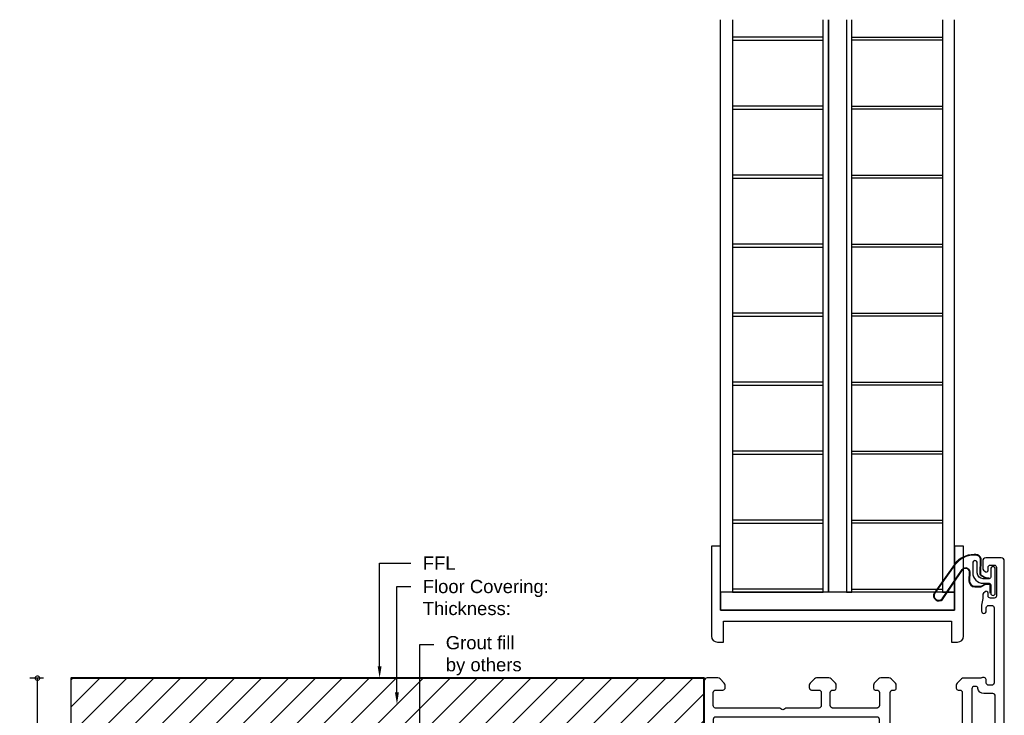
# Model space of a CAD drawing. Header units: millimetres. Extents: x -942 to 1452, y -105 to 165.
# Tile 1 of 12: x -942 to -778, y 0 to 115. Entities that reach past the tile are written whole.
import ezdxf
from ezdxf import colors
from ezdxf.entities.mleader import LeaderData, LeaderLine
from ezdxf.math import Vec2, Vec3

# ---------------------------------------------------------------- set-up
doc = ezdxf.new("R2010")
doc.units = ezdxf.units.MM
doc.linetypes.add('Hidden', pattern=[7.143800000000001, 4.762500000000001, -2.3813])
for name, color, linetype in [('EXTRUSION', 2, 'Continuous'), ('Gaskets', 3, 'Continuous'), ('polyamide', 6, 'Continuous')]:
    doc.layers.add(name, color=color, linetype=linetype)
doc.layers.add('UNO-Dark Grey', color=7, linetype='Continuous', lineweight=13, true_color=0x44474e)
doc.layers.add('Viewport', color=7, linetype='Continuous', plot=False)
doc.styles.get("Standard").update_dxf_attribs({"font": 'arial.ttf'})
doc.styles.add('TW - Text', font='arial.ttf', dxfattribs={"height": 2})
doc.styles.add('UNO Text', font='NHaasGroteskTXPro-55Rg.ttf')
doc.dimstyles.new('TotalWindows', dxfattribs={"dimtxt": 2, "dimasz": 1.5, "dimexe": 1.25, "dimexo": 0.625, "dimtad": 1, "dimdec": 1, "dimzin": 9, "dimtxsty": 'TW - Text', "dimblk": 'OBLIQUE', "dimcen": 2.5, "dimadec": 0, "dimazin": 0, "dimtfac": 1, "dimtdec": 1, "dimtmove": 0, "dimatfit": 3, "dimfxl": 1, "dimfxlon": 1, "dimarcsym": 0})
doc.dimstyles.new('UNO', dxfattribs={"dimtxt": 2, "dimasz": 1.5, "dimexe": 1.25, "dimexo": 0.625, "dimtad": 1, "dimdec": 1, "dimzin": 9, "dimtxsty": 'UNO Text', "dimblk": 'DOTSMALL', "dimcen": 2.5, "dimclrd": 256, "dimclre": 256, "dimclrt": 256, "dimadec": 0, "dimazin": 0, "dimtfac": 1, "dimtdec": 1, "dimtmove": 0, "dimatfit": 3, "dimfxl": 1, "dimfxlon": 1, "dimarcsym": 0})

# ---------------------------------------------------------------- blocks, each defined once
blk = doc.blocks.new('422001')
at = {"layer": 'EXTRUSION'}
for points in [[(6.779617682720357, 60.00002643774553, -0.1989123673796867), (7.150547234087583, 59.85357982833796), (7.85765401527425, 59.14647304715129, -0.1989123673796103), (8.000048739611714, 58.79291965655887), (8.000048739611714, 58.3000264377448, -0.4142135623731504), (7.700048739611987, 58.00002643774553), (7.40004887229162, 58.00002643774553, 0.4142135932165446), (7.000048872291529, 57.6000263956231), (7.000007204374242, 50.3999972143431, 0.414213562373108), (7.400007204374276, 49.99999721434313), (8.200006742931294, 49.99999721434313, 0.4142140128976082), (8.500007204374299, 50.2999972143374), (8.500007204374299, 50.36410413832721), (10.19740116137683, 50.98190501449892, -0.5486187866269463), (10.59886561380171, 50.67385050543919), (10.38239138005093, 48.19953869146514), (9.841428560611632, 47.65857587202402, -0.5773502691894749), (9.506822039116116, 47.74823341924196), (9.4326550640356, 48.02502833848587, 0.2679491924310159), (9.291233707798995, 48.16644969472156), (7.300007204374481, 48.69999722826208), (7.000007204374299, 48.69999722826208, 0.7673269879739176), (6.850007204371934, 48.1401896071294, -0.267949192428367), (7.000007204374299, 47.88038198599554), (7.000007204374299, 44.09999722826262, 0.4142135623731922), (7.300007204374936, 43.79999722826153), (7.605526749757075, 43.79999722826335), (9.195805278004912, 44.77070738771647, -0.5855240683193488), (9.500007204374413, 44.59999722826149), (9.500007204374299, 43.17441399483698, -0.2614125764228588), (9.02101683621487, 42.3208631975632), (8.239502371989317, 41.84382473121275, 0.2614125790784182), (8.000007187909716, 41.41704932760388), (8.000007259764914, 34.18998188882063, 0.2614125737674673), (8.239502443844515, 33.76320649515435), (10.02101688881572, 32.67576543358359, -0.261412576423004), (10.50000725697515, 31.82221463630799), (10.5000072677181, 30.39999940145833, -0.5855240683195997), (10.19580534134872, 30.22928924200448), (8.60552681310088, 31.1999994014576), (8.300007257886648, 31.20000054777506, 0.4142135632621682), (8.000007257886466, 30.90000054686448), (8.000007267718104, 27.11961464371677, -0.2679491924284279), (7.850007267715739, 26.85980702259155, 0.7673269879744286), (8.000007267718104, 26.29999940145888), (8.300007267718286, 26.29999940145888), (10.2912337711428, 26.83354693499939, 0.2679491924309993), (10.43265512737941, 26.97496829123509), (10.50682210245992, 27.251763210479, -0.5773502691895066), (10.84142862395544, 27.34142075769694), (11.38239144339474, 26.80045793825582), (11.59886567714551, 24.32614612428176, -0.5486187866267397), (11.19740122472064, 24.01809161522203), (9.500007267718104, 24.63589249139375), (9.500007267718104, 24.6999994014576, 0.4142187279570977), (9.20000725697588, 24.99999721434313), (8.300007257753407, 25.00000161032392, 0.4142135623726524), (8.000007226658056, 24.70000161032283), (8.000007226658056, 21.34882188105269, 0.0655434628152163), (8.034081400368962, 21.09000283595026), (8.965884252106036, 17.61246725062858, -0.06554440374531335), (8.999958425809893, 17.3536444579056), (8.999915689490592, 5.950056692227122, -0.2728729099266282), (7.711149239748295, 3.766757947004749, 0.3059903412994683), (7.507555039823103, 3.368063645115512, -0.1363743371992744), (7.26612230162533, 1.763247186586, 0.5434478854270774), (7.631292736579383, 1.19999721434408), (8.499947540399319, 1.199997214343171, -0.414081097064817), (9.000007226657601, 0.7000106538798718), (9.000007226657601, 0.4999972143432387, -0.4142136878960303), (8.500007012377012, -2.785656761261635e-06), (0.9999993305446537, 0, -0.4142133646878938), (-2.411897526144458e-07, 0.999999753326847), (-1.917459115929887e-05, 79.50000262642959, -0.414213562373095), (0.4999808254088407, 80.00000262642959), (3.09998082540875, 80.00000262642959, -0.414213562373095), (3.59998082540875, 79.50000262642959), (3.59998082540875, 78.33391764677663, -0.1989123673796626), (3.453979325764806, 77.98036425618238), (3.212557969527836, 77.73894289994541, -0.6681786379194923), (2.699980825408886, 77.94999721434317), (2.699980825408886, 78.400002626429, 0.414213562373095), (2.299980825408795, 78.80000262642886), (1.699980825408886, 78.80000262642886, 0.414213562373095), (1.299980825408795, 78.400002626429), (1.299980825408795, 73.69999721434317, 0.414213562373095), (1.699980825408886, 73.2999972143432), (2.299980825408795, 73.2999972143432, 0.414213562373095), (2.699980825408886, 73.69999721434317), (2.699980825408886, 74.15103673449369, -0.6681786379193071), (3.212582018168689, 74.36316876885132), (3.453993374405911, 74.12174741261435, -0.1989123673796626), (3.59998082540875, 73.76819402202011), (3.599980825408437, 73.33310222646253, 0.04131064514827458), (3.605423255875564, 73.26734263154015), (3.794538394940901, 72.13265179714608, -0.04131064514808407), (3.799980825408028, 72.06689220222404), (3.799980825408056, 71.15252547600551, -1), (3.000000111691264, 71.15252547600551), (2.999988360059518, 71.70000896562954, 0.4142049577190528), (2.599988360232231, 72.09999721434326), (2.099984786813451, 72.09999721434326, 0.414213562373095), (1.69998478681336, 71.69999721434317), (1.69998478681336, 59.19999721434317, 0.414213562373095), (2.099984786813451, 58.79999721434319), (2.599988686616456, 58.79999721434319, 0.4142040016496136), (2.99998868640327, 59.19998415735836), (3.000000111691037, 59.59999992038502, -0.5615318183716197), (3.729033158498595, 60.04445898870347, 0.119518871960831), (3.912259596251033, 60.0000262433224)], [(31.26841751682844, 60.00046617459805, -0.1989123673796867), (31.62197090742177, 59.85401956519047), (32.32907768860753, 59.1469127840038, -0.1989123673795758), (32.50000723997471, 58.79335939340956), (32.50000723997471, 58.40046617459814, -0.414213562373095), (32.10000723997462, 58.00046617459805), (30.9000072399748, 58.00046617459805, 0.414213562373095), (30.50000723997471, 57.60046617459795), (30.50000723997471, 55.40046617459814, 0.414213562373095), (30.9000072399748, 55.00046617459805), (36.4000072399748, 55.00046617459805), (36.54628099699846, 54.85384671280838, 0.414213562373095), (37.25338777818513, 54.85384671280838), (37.4000072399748, 55.00046617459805), (48.10000723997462, 55.00046617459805, 0.414213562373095), (48.50000723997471, 55.40046617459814), (48.50000723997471, 57.60046617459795, 0.414213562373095), (48.10000723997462, 58.00046617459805), (46.89999504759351, 58.00046617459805, -0.4141778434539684), (46.49999505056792, 58.40041739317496), (46.49994698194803, 58.79457251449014, -0.1989123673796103), (46.64639359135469, 59.14812590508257), (47.35350037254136, 59.85523268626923, -0.1989123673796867), (47.72442992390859, 60.00167929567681), (49.50031426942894, 60.00058879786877, -0.4140337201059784), (50.00000723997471, 59.50058889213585), (50.00000723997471, 47.38752277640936, 0.4326422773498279), (50.42499383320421, 46.98830395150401), (56.48153866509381, 47.36737530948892, -0.4250630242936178), (56.99998437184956, 46.8677156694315), (56.99998437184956, 46.10046179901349, -0.414213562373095), (56.69998437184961, 45.80042809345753), (53.39999178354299, 45.80048923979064, 0.414218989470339), (52.99998437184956, 45.40048923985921), (52.99998437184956, 44.05046179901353, -1.001255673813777), (51.89998437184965, 44.05046179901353), (51.89998437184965, 44.90049109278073, 0.4142135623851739), (51.49998437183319, 45.30049109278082), (50.99998437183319, 45.30049109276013, 0.4142135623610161), (50.59998437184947, 44.90049109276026), (50.59998437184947, 32.40046651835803, 0.4142273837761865), (51.00000324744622, 32.00046651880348), (51.50000324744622, 32.00049011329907, 0.4141997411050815), (51.89998437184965, 32.40049011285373), (51.89998437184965, 32.75046179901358, -1.001193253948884), (52.99998437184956, 32.75046179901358), (52.99998437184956, 31.80044546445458, -0.4142134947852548), (51.99998437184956, 30.80048664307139), (51.58280290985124, 30.80047164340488, 0.3882981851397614), (51.15297869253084, 30.46717403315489, -0.05810110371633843), (50.9457050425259, 29.7560947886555, 0.5368577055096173), (51.31429063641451, 29.20043634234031), (51.49998437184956, 29.20049738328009, -0.4142135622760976), (52.99998437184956, 27.70049738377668), (52.99998437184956, 26.60046206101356, 0.414213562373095), (53.39998437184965, 26.20046206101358), (62.49998437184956, 26.20046206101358, -1), (62.49998437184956, 25.00046218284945), (60.97869783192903, 25.00046218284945, -0.1989422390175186), (60.76658701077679, 25.08823123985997), (60.74232536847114, 25.11249288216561, 0.1989123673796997), (60.53021454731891, 25.20046179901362), (54.14675193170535, 25.20046179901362, 0.1986861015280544), (53.93464111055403, 25.11181191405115), (53.91097030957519, 25.08814111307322, -0.1990213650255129), (53.69880267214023, 25.00046218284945), (52.59998437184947, 25.00046218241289, -0.4139678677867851), (51.59998437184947, 26.00134521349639), (51.59998437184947, 27.6004973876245, 0.4142135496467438), (51.19998438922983, 28.00049738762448), (22.40000725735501, 28.0004984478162, 0.4142135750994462), (22.00000723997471, 27.60049844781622), (22.00000723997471, 26.0004610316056, -0.4142140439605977), (21.00000723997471, 25.0004610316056), (18.80000725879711, 25.00046333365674, 0.3595082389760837), (18.50542388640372, 24.75721398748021), (18.50000725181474, 24.63634770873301), (16.8026132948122, 24.01854683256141, -0.5486187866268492), (16.40114884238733, 24.32660134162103), (16.6176230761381, 26.80091315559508), (17.1585858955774, 27.3418759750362, -0.5773502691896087), (17.49319241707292, 27.25221842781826), (17.56735939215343, 26.97542350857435, 0.2679491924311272), (17.70878074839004, 26.83400215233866), (19.66185729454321, 26.31068558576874, 0.0655434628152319), (19.73950300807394, 26.30046333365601), (20.00000725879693, 26.30046333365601, 0.7673420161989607), (20.1500072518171, 26.86026223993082, -0.2679491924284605), (20.00000725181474, 27.12006986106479), (20.00000725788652, 30.90046333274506, 0.4142135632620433), (19.70000725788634, 31.20046333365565), (19.39448770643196, 31.20045461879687), (17.80420917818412, 30.22974445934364, -0.5855240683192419), (17.50000725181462, 30.40045461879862), (17.50000725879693, 31.82267742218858, -0.2614125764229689), (17.97899762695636, 32.67622821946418), (19.76051207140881, 33.76702971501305, 0.2614125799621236), (20.00000725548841, 34.19380512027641), (20.0000071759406, 40.19670387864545, 0.261412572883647), (19.76051199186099, 40.62347927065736), (16.97900495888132, 42.32131841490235, -0.2614125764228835), (16.50001459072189, 43.17486921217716), (16.50001459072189, 44.60045244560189, -0.5855240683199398), (16.80421651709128, 44.77116260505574), (18.39449504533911, 43.80045244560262), (18.70001459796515, 43.80044373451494, 0.4142135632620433), (19.00001459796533, 44.10044373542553), (19.00001459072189, 47.88083720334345, -0.2679491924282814), (19.15001459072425, 48.14064482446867, 0.7673420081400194), (19.00001459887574, 48.70044373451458), (18.73951034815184, 48.70044373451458, 0.0655434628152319), (18.66186463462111, 48.69022148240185), (16.70878808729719, 48.16690491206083, 0.2679491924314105), (16.56736673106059, 48.02548355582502), (16.49319975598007, 47.74868863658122, -0.5773502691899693), (16.15859323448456, 47.65903108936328), (15.61763041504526, 48.1999939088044), (15.40115618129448, 50.67430572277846, -0.5486187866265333), (15.80262063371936, 50.98236023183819), (17.50001459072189, 50.36455935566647), (17.50001459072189, 50.30045244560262, 0.4142220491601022), (17.80001459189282, 50.00044373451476), (18.69998389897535, 50.00046666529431, 0.4142136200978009), (18.99998395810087, 50.30046666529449), (18.99998472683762, 57.6004891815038, 0.4142135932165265), (18.59998472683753, 58.00048922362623), (18.29998485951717, 58.00048922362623, -0.4142135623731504), (17.99998485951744, 58.3004892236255), (17.99998485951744, 58.79338244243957, -0.1989123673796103), (18.1423795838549, 59.14693583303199), (18.84948636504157, 59.85404261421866, -0.1989123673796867), (19.2204159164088, 60.00048922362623), (20.57956845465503, 60.00048883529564, -0.1989123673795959), (20.95049800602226, 59.85404222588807), (21.65760478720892, 59.1469354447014, -0.1989123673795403), (21.79999951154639, 58.79338205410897), (21.79999951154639, 58.30048883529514, -0.4142135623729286), (21.49999951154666, 58.00048883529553), (21.19999964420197, 58.00048883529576, 0.4142135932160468), (20.7999996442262, 57.60048879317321), (20.8000018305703, 55.40046538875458, 0.4142132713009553), (21.20000183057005, 55.00046578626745), (28.60000748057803, 55.00046578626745, 0.4142134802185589), (29.00000748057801, 55.40046567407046), (29.00000809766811, 57.60048879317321, 0.4142135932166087), (28.60000809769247, 58.00048883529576), (28.30000823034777, 58.00048883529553, -0.4142135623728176), (28.00000823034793, 58.30048883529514), (28.00000823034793, 58.79338205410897, -0.1989123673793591), (28.14240295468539, 59.1469354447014), (28.84950973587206, 59.85404222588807, -0.1989123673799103), (29.22043928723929, 60.00048883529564)], [(4.785633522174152, 58.60002624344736), (5.000007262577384, 58.60002624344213, -0.414213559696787), (5.400007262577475, 58.20002624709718), (5.400007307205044, 42.33968095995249, 0.1989123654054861), (5.546453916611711, 41.98612757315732), (6.282850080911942, 41.2497314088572, -0.198912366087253), (6.40000736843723, 40.96688869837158), (6.400007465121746, 21.52454732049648, 0.06554346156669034), (6.434081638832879, 21.26572828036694), (7.465933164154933, 17.4148059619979, -0.06554345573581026), (7.500007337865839, 17.15598694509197), (7.500007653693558, 5.955060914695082, -0.4628731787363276), (6.337497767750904, 4.968353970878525, 0.6792835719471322), (5.715487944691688, 3.932228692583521, -0.3473658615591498), (5.683385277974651, 2.030167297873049, 0.1230504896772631), (5.538309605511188, 1.723333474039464, -0.2391339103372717), (5.258710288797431, 1.367682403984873, -0.2211248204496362), (3.740811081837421, 1.367910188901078, -0.2391339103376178), (3.461318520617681, 1.723645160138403, 0.1230504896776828), (3.316334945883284, 2.030522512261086, -0.4118471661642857), (3.489991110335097, 4.151138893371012, 0.2191619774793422), (3.699922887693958, 4.607005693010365), (3.699996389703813, 5.849997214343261, 1.000011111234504), (2.800006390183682, 5.849997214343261), (2.800012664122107, 5.499999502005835, -0.4142208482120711), (2.400009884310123, 5.099992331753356), (1.899992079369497, 5.099995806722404, -0.4142115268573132), (1.499994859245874, 5.499995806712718), (1.499994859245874, 18.00000001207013, -0.4142032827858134), (1.899980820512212, 18.40000001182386), (2.399980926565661, 18.40001756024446, -0.4142142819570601), (2.799994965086, 18.0000306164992), (2.800006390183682, 17.64999721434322, 1.00001111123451), (3.699996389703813, 17.64999721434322), (3.699954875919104, 18.59999721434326, 0.4142024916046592), (2.699948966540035, 19.60000351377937), (1.900000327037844, 19.59999931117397, -0.4142149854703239), (1.499998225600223, 19.99999915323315), (1.499992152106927, 33.200014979, -0.4142136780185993), (1.89999215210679, 33.60001513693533), (2.399989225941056, 33.60001513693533, 0.4142135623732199), (2.899989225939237, 34.10001513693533), (2.899989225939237, 34.30001513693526, 0.4142135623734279), (2.399989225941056, 34.80001513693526), (1.899989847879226, 34.80001513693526, -0.4142134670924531), (1.499989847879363, 35.2000150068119), (1.499985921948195, 56.99999714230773, -0.4142136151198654), (1.8999859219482, 57.39999721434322), (3.399988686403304, 57.39999721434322, 0.3728306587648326), (4.389734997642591, 58.25716080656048, -0.3728306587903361)], [(21.60000767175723, 29.60049782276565), (21.60000339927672, 41.28598883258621, 0.261412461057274), (21.12101303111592, 42.13953919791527), (20.99161075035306, 42.21852668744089, -0.2614123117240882), (20.80001460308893, 42.5599466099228), (20.800004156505, 53.10064519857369, -0.4142143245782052), (21.20000480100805, 53.50064559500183), (48.10000723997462, 53.50046617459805, -0.414213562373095), (48.50000723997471, 53.10046617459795), (48.50000723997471, 47.38752277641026, 0.1868819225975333), (48.99564055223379, 46.10777497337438, -0.1868819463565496), (49.09998441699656, 45.838354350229), (49.09998435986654, 34.05221734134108, -0.4820319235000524), (48.61039713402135, 33.66237874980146, 0.02357409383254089), (48.35729781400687, 33.70810693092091, 1.000832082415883), (48.1998233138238, 32.51848439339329, -0.3482709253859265), (49.52078767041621, 31.15325451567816, 0.1230504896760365), (49.63516795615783, 30.83370624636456, -0.2391339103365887), (49.68894466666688, 30.38451639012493, -0.2214280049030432), (48.61548986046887, 29.31137355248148, -0.23913391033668), (48.16630000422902, 29.36515026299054, 0.1230504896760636), (47.84675173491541, 29.47953054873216, -0.3482709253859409), (46.48152185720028, 30.80049490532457, 1.000832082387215), (45.29189931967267, 30.64302040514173, 0.07085923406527), (45.49948064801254, 29.90189153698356, -0.5415623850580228), (45.04183639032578, 29.20049227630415), (29.87417178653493, 29.20049748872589, -0.5355605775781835), (29.4128579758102, 29.89334510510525, 0.2648489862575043), (29.07487827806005, 32.6533853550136, 1.013157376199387), (28.12156273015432, 31.92455789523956, -0.355257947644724), (28.08946006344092, 30.02549650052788, 0.1296904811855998), (27.94438439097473, 29.71866267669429, -0.2460541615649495), (27.6647850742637, 29.3630116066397, -0.2142809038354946), (26.1468958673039, 29.36323939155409, -0.2460541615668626), (25.86740330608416, 29.71897436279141, 0.1296904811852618), (25.72241973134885, 30.0258517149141, -0.3552579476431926), (25.69088703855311, 31.92492265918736, 1.012140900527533), (24.73675385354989, 32.6533853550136, 0.264849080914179), (24.39876907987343, 29.89334485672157, -0.535559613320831), (23.93745564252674, 29.20049798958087), (22.00000766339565, 29.20049799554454, -0.4142134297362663)]]:
    blk.add_lwpolyline(points, format="xyb", close=True, dxfattribs=at)
at = {"layer": 'polyamide'}
for points in [[(7.553616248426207, 48.0849210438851), (7.400026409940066, 48.08492104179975, 0.4142135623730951), (7.00002641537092, 47.68492103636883), (7.00002646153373, 44.28492103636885, 0.4142135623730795), (7.400026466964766, 43.88492104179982), (7.553616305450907, 43.88492104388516, 0.1316524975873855), (7.753616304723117, 43.93851088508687), (9.460795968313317, 44.92415155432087, -0.1316524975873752), (10.0607959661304, 45.08492107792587), (11.06795720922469, 45.08492109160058, 0.3057306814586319), (11.99514105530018, 45.71031451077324), (12.67672865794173, 47.39730309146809, -0.3057306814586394), (12.95488381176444, 47.58492111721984), (13.04516902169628, 47.58492111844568, -0.305730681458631), (13.32332418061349, 47.39730310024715), (14.00491182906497, 45.71031453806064, 0.3057306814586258), (14.93209569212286, 45.0849211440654), (15.93925693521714, 45.08492115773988, -0.1316524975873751), (16.53925693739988, 44.92415165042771), (18.24643662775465, 43.93851102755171, 0.131652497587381), (18.44643662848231, 43.88492119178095), (18.60002646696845, 43.88492119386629, 0.4142135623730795), (19.00002646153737, 44.28492119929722), (19.00002641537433, 47.68492119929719, 0.4142135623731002), (18.60002640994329, 48.08492119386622), (18.44643657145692, 48.08492119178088, 0.1316524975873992), (18.24643657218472, 48.03133135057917), (16.53925690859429, 47.04569068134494, -0.1316524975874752), (15.93925691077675, 46.88492115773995), (15.76197635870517, 46.88492115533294, -0.3057306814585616), (15.48382119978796, 47.07253917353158), (14.48901784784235, 49.53476377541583, 0.3057306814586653), (14.11814430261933, 49.7849211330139), (14.11814430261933, 49.7849211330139), (11.88190847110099, 49.78492110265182, 0.3057306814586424), (11.5110349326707, 49.53476373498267), (10.51623164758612, 47.07253910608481, -0.3057306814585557), (10.23807649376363, 46.88492108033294), (10.06079594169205, 46.88492107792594, -0.1316524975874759), (9.460795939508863, 47.04569058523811), (7.753616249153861, 48.03133120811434, 0.1316524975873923)], [(8.553616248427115, 26.91600119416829), (8.400026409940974, 26.91600119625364, -0.4142135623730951), (8.000026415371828, 27.31600120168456), (8.000026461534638, 30.71600120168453, -0.4142135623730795), (8.400026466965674, 31.11600119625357), (8.553616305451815, 31.11600119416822, -0.1316524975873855), (8.753616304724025, 31.06241135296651), (10.46079596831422, 30.07677068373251, 0.1316524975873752), (11.06079596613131, 29.91600116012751), (12.06795720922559, 29.9160011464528, -0.3057306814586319), (12.99514105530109, 29.29060772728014), (13.67672865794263, 27.6036191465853, 0.3057306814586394), (13.95488381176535, 27.41600112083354), (14.04516902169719, 27.41600111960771, 0.305730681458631), (14.32332418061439, 27.60361913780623), (15.00491182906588, 29.29060769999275, -0.3057306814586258), (15.93209569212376, 29.91600109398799), (16.93925693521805, 29.91600108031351, 0.1316524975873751), (17.53925693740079, 30.07677058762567), (19.24643662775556, 31.06241121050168, -0.131652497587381), (19.44643662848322, 31.11600104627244), (19.60002646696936, 31.11600104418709, -0.4142135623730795), (20.00002646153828, 30.71600103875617), (20.00002641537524, 27.31600103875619, -0.4142135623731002), (19.6000264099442, 26.91600104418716), (19.44643657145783, 26.91600104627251, -0.1316524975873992), (19.24643657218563, 26.96959088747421), (17.5392569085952, 27.95523155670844, 0.1316524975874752), (16.93925691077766, 28.11600108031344), (16.76197635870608, 28.11600108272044, 0.3057306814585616), (16.48382119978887, 27.9283830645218), (15.48901784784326, 25.46615846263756, -0.3057306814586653), (15.11814430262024, 25.21600110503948), (15.11814430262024, 25.21600110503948), (12.8819084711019, 25.21600113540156, -0.3057306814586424), (12.51103493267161, 25.46615850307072), (11.51623164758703, 27.92838313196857, 0.3057306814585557), (11.23807649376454, 28.11600115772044), (11.06079594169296, 28.11600116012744, 0.1316524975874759), (10.46079593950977, 27.95523165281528), (8.753616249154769, 26.96959102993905, -0.1316524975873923)]]:
    blk.add_lwpolyline(points, format="xyb", close=True, dxfattribs=at)
blk = doc.blocks.new('QL48800')
at = {"layer": 'Gaskets', "color": 4}
for points in [[(-1.010526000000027, -0.5052630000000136), (-1.465262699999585, -0.5052630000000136, 0.1316524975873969), (-1.591578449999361, -0.5391092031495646), (-2.273683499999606, -0.9329227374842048, 0.2679491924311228), (-2.399999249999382, -1.151708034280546), (-2.366572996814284, -3.736473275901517, -0.3300818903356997), (-3.250783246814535, -4.420683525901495), (-3.541890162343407, -4.420683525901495, -0.2420836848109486), (-6.795684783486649, -2.747230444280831), (-10.20322992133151, 2.018395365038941, -0.8408469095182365), (-8.769395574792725, 3.050725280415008), (-5.444471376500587, -1.862180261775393, 0.2525707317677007), (-4.916598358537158, -2.147000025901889), (-4.916598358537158, -2.147000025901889, 0.3766473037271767), (-4.356046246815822, -1.515421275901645), (-4.389472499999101, -0.03323105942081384, -0.4142135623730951), (-3.389472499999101, 0.9667689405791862), (-2.399999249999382, 0.9667689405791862, -0.1316524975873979), (-2.273683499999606, 0.9329227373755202), (-1.591578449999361, 0.5391092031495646, 0.1316524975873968), (-1.465262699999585, 0.5052630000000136), (-1.010526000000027, 0.5052630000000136, 0.4142135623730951), (-0.8842102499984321, 0.6315787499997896), (-0.8842102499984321, 2.021052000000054)], [(-1.110525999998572, -0.4052630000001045), (-1.465262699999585, -0.4052630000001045, 0.1316524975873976), (-1.641578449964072, -0.4525066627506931), (-2.323683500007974, -0.8463201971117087, 0.2684814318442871), (-2.499998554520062, -1.152408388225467), (-2.466757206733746, -3.722875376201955, -0.3251018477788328), (-3.251858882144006, -4.320683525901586), (-3.541890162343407, -4.320683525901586, -0.2420836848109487), (-6.714339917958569, -2.689066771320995), (-10.11680532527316, 2.069454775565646, -0.8312257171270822), (-8.846376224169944, 2.986053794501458), (-5.527659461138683, -1.917679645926, 0.2545783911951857), (-4.910365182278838, -2.246973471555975, 0.3796123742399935), (-4.2560412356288, -1.514516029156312), (-4.289471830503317, -0.03213329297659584, -0.4138563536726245), (-3.389472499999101, 0.8667689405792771), (-2.399999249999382, 0.8667689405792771, -0.1316524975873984), (-2.323683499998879, 0.8463201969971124), (-1.641578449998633, 0.452506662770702, 0.1316524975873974), (-1.465262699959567, 0.4052630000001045), (-1.010526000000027, 0.4052630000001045, 0.4142135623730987), (-0.7842102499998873, 0.6315787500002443), (-0.7842102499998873, 1.921052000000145)]]:
    blk.add_lwpolyline(points, format="xyb", dxfattribs=at)
blk.add_lwpolyline([(0, 2.021052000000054), (0, -2.021052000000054, -0.9999999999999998), (-0.7578944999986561, -2.021052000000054), (-0.7578944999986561, -0.6315787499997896, 0.4142135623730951), (-1.010526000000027, -0.3789472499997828), (-2.003157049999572, -0.3789472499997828, 0.4142135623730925), (-3.003157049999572, -1.378947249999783), (-3.003157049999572, -3.021052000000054, -0.9999999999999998), (-3.761051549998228, -3.021052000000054), (-3.761051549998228, -1.421052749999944, -0.4142135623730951), (-1.961051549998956, 0.3789472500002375), (-1.010526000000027, 0.3789472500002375, 0.4142135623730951), (-0.7578944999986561, 0.6315787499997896), (-0.7578944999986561, 2.021052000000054, -0.9999999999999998)], format="xyb", close=True, dxfattribs=at)
blk = doc.blocks.new('_DotSmall')
at = {"color": 0, "linetype": 'ByBlock', "const_width": 0.5}
blk.add_lwpolyline([(-0.0625, 0, 1), (0.0625, 0, 1)], format="xyb", close=True, dxfattribs=at)
blk = doc.blocks.new('*D62')
at = {"lineweight": -2, "transparency": 16777216}
for p, q in [((-84.90054108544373, -63.5601880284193), (-84.90054108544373, -65.8101880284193)), ((-4.999923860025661, -63.56018802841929), (-4.999923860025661, -65.81018802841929)), ((-4.999923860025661, -64.56018802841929), (-84.90054108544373, -64.56018802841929))]:
    blk.add_line(p, q, dxfattribs=at)
at = {"layer": 'Defpoints', "color": 0, "transparency": 16777216}
for p in [(-84.90054108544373, 7.105427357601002e-15), (-4.99992386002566, -49.99999999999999), (-84.90054108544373, -64.56018802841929)]:
    blk.add_point(p, dxfattribs=at)
at = {"lineweight": -2, "transparency": 16777216, "xscale": 1.5, "yscale": 1.5, "zscale": 1.5, "rotation": 180}
blk.add_blockref('_DotSmall', (-84.90054108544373, -64.56018802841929), dxfattribs=at)
at = {"lineweight": -2, "transparency": 16777216, "xscale": 1.5, "yscale": 1.5, "zscale": 1.5}
blk.add_blockref('_DotSmall', (-4.999923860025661, -64.56018802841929), dxfattribs=at)
at = {"transparency": 16777216, "insert": (-44.9502324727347, -62.93384394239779), "char_height": 2, "attachment_point": 5, "style": 'UNO Text'}
blk.add_mtext('R2 =                 mm', dxfattribs=at)
blk = doc.blocks.new('WANZ')
at = {"layer": 'EXTRUSION'}
blk.add_lwpolyline([(1.500192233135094, 47.49987398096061, -0.9908853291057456), (1.482205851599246, 50.50126555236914), (19.36104587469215, 50.49987398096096, -0.640896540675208), (19.58929161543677, 50.08619635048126), (17.12081297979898, 47.61681188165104, -0.2134776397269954), (16.90548376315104, 47.49992728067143), (16.00886140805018, 47.49987398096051, 0.4106059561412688), (13.00066748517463, 44.54542242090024), (13.01147641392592, 42.32813971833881, 0.1235433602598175), (13.48329005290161, 40.94623094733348), (16.87683945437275, 35.06843096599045, 0.3290919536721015), (20.10384095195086, 33.55751137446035), (27.97845273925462, 34.94601789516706), (28.00032168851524, 35.01213476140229), (28.00129415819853, 38.08736155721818, -0.2044199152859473), (28.65940392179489, 39.51250960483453), (29.60634886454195, 40.45425555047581, -0.6174938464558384), (30.00032168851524, 40.24299991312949), (30.00032160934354, 1.499386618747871, -0.9902851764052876), (27.00059814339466, 1.471076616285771), (27.00032260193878, 21.46763572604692, -0.1950724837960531), (27.05724655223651, 21.6067792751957), (27.40031812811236, 21.95025527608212), (27.05724655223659, 22.29280326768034, -0.1863397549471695), (27.00046261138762, 22.42521007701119), (27.00032168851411, 29.61553972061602, 0.3904367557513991), (24.53539255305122, 31.29263365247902), (13.94038163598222, 29.42444736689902, -0.1205900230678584), (12.46469516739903, 27.56069413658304, -0.6837985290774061), (12.00032267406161, 27.69914842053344), (12.00032166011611, 29.29033013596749, -0.2507516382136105), (13.06081963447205, 31.60705414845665, 0.4560146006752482), (13.92290122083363, 34.18480206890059), (10.83581690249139, 39.53178895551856, -0.1365778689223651), (10.00032168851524, 42.6392754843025), (10.00032168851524, 45.31858039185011, 0.4421336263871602), (8.001360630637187, 47.4998737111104), (1.500702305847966, 47.49987389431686)], format="xyb", dxfattribs=at)
blk = doc.blocks.new('*D63')
at = {"lineweight": -2, "transparency": 16777216}
for p, q in [((-84.90054108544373, -68.5601880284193), (-84.90054108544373, -70.8101880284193)), ((25.09945891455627, -68.56018802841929), (25.09945891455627, -70.81018802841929)), ((25.09945891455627, -69.56018802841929), (-84.90054108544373, -69.56018802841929))]:
    blk.add_line(p, q, dxfattribs=at)
at = {"layer": 'Defpoints', "color": 0, "transparency": 16777216}
for p in [(-84.90054108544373, 7.105427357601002e-15), (25.09945891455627, -49.99999999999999), (-84.90054108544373, -69.56018802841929)]:
    blk.add_point(p, dxfattribs=at)
at = {"lineweight": -2, "transparency": 16777216, "xscale": 1.5, "yscale": 1.5, "zscale": 1.5, "rotation": 180}
blk.add_blockref('_DotSmall', (-84.90054108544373, -69.56018802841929), dxfattribs=at)
at = {"lineweight": -2, "transparency": 16777216, "xscale": 1.5, "yscale": 1.5, "zscale": 1.5}
blk.add_blockref('_DotSmall', (25.09945891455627, -69.56018802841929), dxfattribs=at)
at = {"transparency": 16777216, "insert": (-29.90054108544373, -67.91368265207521), "char_height": 2, "attachment_point": 5, "style": 'UNO Text'}
blk.add_mtext('R2=110mm', dxfattribs=at)
blk = doc.blocks.new('*D90')
at = {"lineweight": -2, "transparency": 16777216}
for p, q in [((-84.90054108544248, -4.630455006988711), (-84.90054108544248, -6.880455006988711)), ((-79.90054108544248, -4.630455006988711), (-79.90054108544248, -6.880455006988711)), ((-84.90054108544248, -5.630455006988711), (-79.90054108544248, -5.630455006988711)), ((-79.90054108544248, -5.630455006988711), (-71.1797311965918, -5.630455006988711))]:
    blk.add_line(p, q, dxfattribs=at)
at = {"layer": 'Defpoints', "color": 0, "transparency": 16777216}
for p in [(-84.90054108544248, 10.32901540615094), (-79.90054108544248, 10.32901540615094), (-84.90054108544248, -5.630455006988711)]:
    blk.add_point(p, dxfattribs=at)
at = {"lineweight": -2, "transparency": 16777216, "xscale": 1.5, "yscale": 1.5, "zscale": 1.5, "rotation": 180}
blk.add_blockref('_DotSmall', (-84.90054108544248, -5.630455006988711), dxfattribs=at)
at = {"lineweight": -2, "transparency": 16777216, "xscale": 1.5, "yscale": 1.5, "zscale": 1.5}
blk.add_blockref('_DotSmall', (-79.90054108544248, -5.630455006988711), dxfattribs=at)
at = {"transparency": 16777216, "insert": (-74.76306452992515, -3.98529371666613), "char_height": 2, "attachment_point": 5, "style": 'UNO Text'}
blk.add_mtext('5mm', dxfattribs=at)
blk = doc.blocks.new('*D60')
at = {"lineweight": -2, "transparency": 16777216}
for p, q in [((-125.9836952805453, 40.00000000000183), (-128.2336952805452, 40.00000000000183)), ((-126.9836952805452, 3.379400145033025e-16), (-126.9836952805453, 40.00000000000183)), ((-125.9836952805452, 4.9875227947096e-16), (-128.2336952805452, 1.369246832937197e-16))]:
    blk.add_line(p, q, dxfattribs=at)
at = {"layer": 'Defpoints', "color": 0, "transparency": 16777216}
for p in [(-126.9836952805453, 40.00000000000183), (-84.90054108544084, 40.00000000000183), (-84.90054108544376, 7.105427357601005e-15)]:
    blk.add_point(p, dxfattribs=at)
at = {"lineweight": -2, "transparency": 16777216, "xscale": 1.5, "yscale": 1.5, "zscale": 1.5}
for p, rotation in [((-126.9836952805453, 40.00000000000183), 90), ((-126.9836952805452, 3.379400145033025e-16), 270)]:
    blk.add_blockref('_DotSmall', p, dxfattribs=dict(at, rotation=rotation))
at = {"transparency": 16777216, "insert": (-128.6302006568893, 20.00000000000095), "char_height": 2, "attachment_point": 5, "rotation": 90, "style": 'UNO Text'}
blk.add_mtext('D1=40mm', dxfattribs=at)
blk = doc.blocks.new('*D61')
at = {"lineweight": -2, "transparency": 16777216}
for p, q in [((-101.1437322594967, 32.00000000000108), (-103.3937322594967, 32.00000000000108)), ((-102.1437322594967, 4.332510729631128e-15), (-102.1437322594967, 32.00000000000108)), ((-101.1437322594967, 4.493322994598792e-15), (-103.3937322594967, 4.131495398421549e-15))]:
    blk.add_line(p, q, dxfattribs=at)
at = {"layer": 'Defpoints', "color": 0, "transparency": 16777216}
for p in [(-102.1437322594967, 32.00000000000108), (-84.90054108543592, 32.00000000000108), (-84.90054108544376, 7.105427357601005e-15)]:
    blk.add_point(p, dxfattribs=at)
at = {"lineweight": -2, "transparency": 16777216, "xscale": 1.5, "yscale": 1.5, "zscale": 1.5}
for p, rotation in [((-102.1437322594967, 32.00000000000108), 90), ((-102.1437322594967, 4.332510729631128e-15), 270)]:
    blk.add_blockref('_DotSmall', p, dxfattribs=dict(at, rotation=rotation))
at = {"transparency": 16777216, "insert": (-103.7700763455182, 16.00000000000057), "char_height": 2, "attachment_point": 5, "rotation": 90, "style": 'UNO Text'}
blk.add_mtext('R1 =            mm', dxfattribs=at)
blk = doc.blocks.new('_Oblique')
at = {"color": 0, "linetype": 'ByBlock', "lineweight": -2}
blk.add_line((-0.5, -0.5), (0.5, 0.5), dxfattribs=at)
blk = doc.blocks.new('*D64')
at = {"color": 0, "lineweight": -2, "transparency": 16777216}
for p, q in [((-0.9340265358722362, 4.999999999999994), (1.315973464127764, 4.999999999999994)), ((0.06597346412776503, -5.268931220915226e-15), (0.06597346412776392, 4.999999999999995)), ((-0.934026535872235, -5.42974348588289e-15), (1.315973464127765, -5.067915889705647e-15))]:
    blk.add_line(p, q, dxfattribs=at)
at = {"layer": 'Defpoints', "color": 0, "transparency": 16777216}
for p in [(-6.001529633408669, 4.999999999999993), (0.06597346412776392, 4.999999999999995), (-5.00056186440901, -6.083692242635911e-15)]:
    blk.add_point(p, dxfattribs=at)
at = {"color": 0, "lineweight": -2, "transparency": 16777216, "xscale": 1.5, "yscale": 1.5, "zscale": 1.5}
for p, rotation in [((0.06597346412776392, 4.999999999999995), 90), ((0.06597346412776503, -5.268931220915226e-15), 270)]:
    blk.add_blockref('_Oblique', p, dxfattribs=dict(at, rotation=rotation))
at = {"color": 0, "transparency": 16777216, "insert": (-1.576079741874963, 2.499999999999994), "char_height": 2, "attachment_point": 5, "rotation": 90, "style": 'TW - Text'}
blk.add_mtext('5mm', dxfattribs=at)
blk = doc.blocks.new('*U59')
at = {"lineweight": 5, "true_color": 0x636466}
h = blk.add_hatch(dxfattribs=at)
h.set_pattern_fill('ANSI31', color=251)
h.set_pattern_definition([(45, (-58.43700361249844, 36.17011203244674), (-2.245064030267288, 2.245064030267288), [])])
h.paths.add_polyline_path([(-121.4272432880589, 32.00000000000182), (-15.90054108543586, 31.9999999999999), (-15.90054108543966, 40.00000000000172), (-121.4272432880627, 40.00000000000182)])
at = {"lineweight": 5, "true_color": 0x939598}
h = blk.add_hatch(dxfattribs=at)
h.set_pattern_fill('AR-CONC', color=252, scale=0.07)
h.set_pattern_definition([(49.99999999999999, (-63.43692747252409, 36.87011203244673), (12.75292682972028, -1.115735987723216), [1.3335, -14.6685]), (355, (-63.43692747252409, 36.87011203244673), (-2.467039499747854, 13.37397916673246), [1.0668, -11.7348408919]), (100.4514447, (-62.37418698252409, 36.77713428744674), (10.28588729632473, 12.25824263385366), [1.133300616, -12.466317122]), (46.18420000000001, (-63.43692747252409, 40.42611203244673), (18.9755328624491, -2.942962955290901), [2.00025, -22.00275]), (96.63555760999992, (-61.8556344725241, 40.18086703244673), (16.61828938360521, 17.31982872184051), [1.6999516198, -18.6994925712]), (351.1841511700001, (-63.43692747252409, 40.42611203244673), (16.61828938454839, 17.31982872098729), [1.6001976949, -17.6021812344]), (21, (-61.6589274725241, 39.53711203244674), (10.61300738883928, -7.158563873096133), [1.3335, -14.6685]), (326.0000000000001, (-61.6589274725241, 39.53711203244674), (4.326141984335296, 12.89315762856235), [1.0668, -11.7348]), (71.45144499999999, (-60.7745101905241, 38.94056503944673), (14.93914934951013, 5.734593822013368), [1.133300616, -12.466295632]), (37.50000000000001, (-63.43692747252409, 36.87011203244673), (0.2162022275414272, 5.918852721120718), [0, -11.59256, 0, -11.9126, 0, -11.77925]), (7.499999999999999, (-63.43692747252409, 36.87011203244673), (4.677376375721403, 7.012640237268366), [0, -6.79196, 0, -11.32586, 0, -4.489450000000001]), (327.5, (-67.40186747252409, 36.87011203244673), (9.491341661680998, -0.4010120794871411), [0, -4.445, 0, -13.8684, 0, -18.4023]), (317.5, (-69.17986747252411, 36.87011203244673), (10.36904269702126, 1.779854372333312), [0, -5.7785, 0, -9.210040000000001, 0, -13.0683])])
edge = h.paths.add_edge_path()
edge.add_line((-5.000561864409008, -6.083692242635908e-15), (-84.90054108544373, 0))
edge.add_line((-84.90054108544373, 0), (-84.9005410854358, 32.00000000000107))
edge.add_line((-84.9005410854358, 32.00000000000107), (-121.4272432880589, 32.00000000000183))
edge.add_arc((-155.3154947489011, 10.43852872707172), 40.16603827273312, -23.881193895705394, 32.46664362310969, ccw=False)
edge.add_arc((-96.7909204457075, -12.51634861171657), 22.80199221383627, 162.9281443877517, 271.8323531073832)
edge.add_arc((-91.91476158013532, -154.701952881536), 119.4672716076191, 59.681586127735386, 91.98930540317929, ccw=False)
edge.add_arc((-19.86299346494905, -24.42796586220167), 29.57736977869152, 246.6052921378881, 300.1650962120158)
edge.add_line((-5.000561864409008, -50.00000000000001), (-5.000561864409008, -7.105427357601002e-15))
at = {"layer": 'EXTRUSION'}
blk.add_hatch(color=8, dxfattribs=at).paths.add_polyline_path([(-71.16656183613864, -4.850638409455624e-11), (-70.5082993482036, -4.850638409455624e-11), (-71.1553469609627, 0.08518543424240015), (-71.88248168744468, 0.4302249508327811), (-72.30508504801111, 0.7700510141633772), (-72.67336285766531, 1.249999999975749), (-72.92311391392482, 1.852952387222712), (-73.0082993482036, 2.49999999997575), (-72.92311391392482, 3.147047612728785), (-72.67336285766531, 3.749999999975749), (-72.27606630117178, 4.26776695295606), (-71.7582993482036, 4.665063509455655), (-71.1553469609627, 4.914814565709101), (-70.5082993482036, 4.9999999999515), (-78.84163268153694, 4.9999999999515), (-78.19458506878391, 4.914814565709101), (-77.59163268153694, 4.665063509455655), (-77.07386572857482, 4.26776695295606), (-76.67656917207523, 3.749999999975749), (-76.42681811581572, 3.147047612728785), (-76.34163268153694, 2.49999999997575), (-76.42681811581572, 1.852952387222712), (-76.67656917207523, 1.249999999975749), (-77.07386572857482, 0.7322330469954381), (-77.59163268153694, 0.3349364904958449), (-78.19458506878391, 0.08518543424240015), (-78.84163268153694, -4.850638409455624e-11), (-71.7582993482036, -4.850638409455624e-11)], flags=0)
blk.add_hatch(color=33, dxfattribs=at).paths.add_polyline_path([(-5.696079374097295, -2.308933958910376e-15), (-5.696079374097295, 4.999999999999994), (-65.356708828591, 5), (-65.356708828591, 2.220446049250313e-16)])
for p, q in [((-70.50829934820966, 5.000000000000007), (-78.841632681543, 5.000000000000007)), ((-5.696079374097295, -2.308933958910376e-15), (-65.356708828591, 5)), ((-78.841632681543, 0), (-70.50829934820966, 0))]:
    blk.add_line(p, q, dxfattribs=at)
at = {"layer": 'EXTRUSION', "linetype": 'Hidden'}
blk.add_line((25.09945891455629, 3.286963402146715), (25.09945891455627, -49.99999999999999), dxfattribs=at)
at = {"layer": 'EXTRUSION', "lineweight": 40}
for points in [[(-121.4272432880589, 32.00000000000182), (-15.90054108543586, 31.9999999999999), (-15.90054108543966, 40.00000000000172), (-121.4272432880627, 40.00000000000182)], [(-4.99992386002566, -50.00000000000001), (-4.99992386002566, -6.083692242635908e-15), (-84.90054108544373, 7.105427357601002e-15), (-84.90054108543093, 32.00000000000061)]]:
    blk.add_lwpolyline(points, dxfattribs=at)
at = {"layer": 'EXTRUSION', "linetype": 'Hidden'}
blk.add_lwpolyline([(-83.36793835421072, 32.00000000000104), (-83.36793835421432, 1.25858287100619), (-3.700551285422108, 1.258582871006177), (-3.700551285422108, -49.99999999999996)], dxfattribs=at)
at = {"layer": 'EXTRUSION'}
blk.add_lwpolyline([(-5.696079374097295, -2.308933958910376e-15), (-5.696079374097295, 4.999999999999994), (-65.356708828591, 5), (-65.356708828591, 2.220446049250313e-16)], close=True, dxfattribs=at)
for centre, radius, start, end in [((-78.841632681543, 2.49999999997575), 2.499999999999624, 270, 90), ((-70.50829934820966, 2.49999999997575), 2.499999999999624, 0, 180), ((-70.50829934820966, 2.49999999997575), 2.499999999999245, 180, 0)]:
    blk.add_arc(centre, radius, start, end, dxfattribs=at)
at = {"layer": 'Viewport'}
blk.add_lwpolyline([(-121.4272432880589, 32.00000000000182), (-15.90054108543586, 31.9999999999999), (-15.90054108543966, 40.00000000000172), (-121.4272432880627, 40.00000000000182)], close=True, dxfattribs=at)
blk.add_lwpolyline([(-5.000561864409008, -6.083692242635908e-15), (-84.90054108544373, 0), (-84.9005410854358, 32.00000000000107), (-121.4272432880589, 32.00000000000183, -0.2509406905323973), (-118.5881961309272, -5.822349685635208, 0.5145051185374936), (-96.06182346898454, -35.30668135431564, -0.1419102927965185), (-31.60707620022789, -51.57381865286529, 0.2380482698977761), (-5.000561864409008, -50.00000000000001)], format="xyb", close=True, dxfattribs=at)
at = {"xscale": -1}
blk.add_blockref('WANZ', (24.99975977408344, -45.50056976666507), dxfattribs=at)
dim = blk.add_linear_dim(base=(-126.9836952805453, 40.00000000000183), p1=(-84.90054108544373, 7.105427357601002e-15), p2=(-84.9005410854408, 40.00000000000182), angle=90, dimstyle='UNO', override={"dimpost": 'D1=<>mm'})
dim.commit()
dim.dimension.update_dxf_attribs({"geometry": '*D60', "text_midpoint": (-128.6302006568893, 20.00000000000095)})
dim = blk.add_linear_dim(base=(-102.1437322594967, 32.00000000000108), p1=(-84.90054108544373, 7.105427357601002e-15), p2=(-84.90054108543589, 32.00000000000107), angle=90, text='R1 =            mm', dimstyle='UNO')
dim.commit()
dim.dimension.update_dxf_attribs({"geometry": '*D61', "text_midpoint": (-103.7700763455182, 16.00000000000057)})
dim = blk.add_linear_dim(base=(-84.90054108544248, -5.630455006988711), p1=(-79.90054108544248, 10.32901540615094), p2=(-84.90054108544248, 10.32901540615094), text='5mm', dimstyle='UNO')
dim.commit()
dim.dimension.update_dxf_attribs({"geometry": '*D90', "text_midpoint": (-74.76306452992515, -5.630455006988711), "dimtype": 160})
dim = blk.add_linear_dim(base=(0.06597346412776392, 4.999999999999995), p1=(-5.000561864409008, -6.083692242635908e-15), p2=(-6.001529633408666, 4.999999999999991), angle=90, text='5mm', dimstyle='TotalWindows')
dim.commit()
dim.dimension.update_dxf_attribs({"geometry": '*D64', "text_midpoint": (0.06597346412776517, 2.499999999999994), "dimtype": 160})
dim = blk.add_linear_dim(base=(-84.90054108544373, -64.56018802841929), p1=(-4.99992386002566, -49.99999999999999), p2=(-84.90054108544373, 7.105427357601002e-15), text='R2 =                 mm', dimstyle='UNO')
dim.commit()
dim.dimension.update_dxf_attribs({"geometry": '*D62', "text_midpoint": (-44.9502324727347, -62.93384394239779)})
dim = blk.add_linear_dim(base=(-84.90054108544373, -69.56018802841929), p1=(25.09945891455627, -49.99999999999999), p2=(-84.90054108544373, 7.105427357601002e-15), dimstyle='UNO', override={"dimpost": 'R2=<>mm'})
dim.commit()
dim.dimension.update_dxf_attribs({"geometry": '*D63', "text_midpoint": (-29.90054108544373, -67.91368265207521)})

msp = doc.modelspace()

# ---------------------------------------------------------------- linework, layer by layer
at = {"layer": 'EXTRUSION'}
for points in [[(-823.0591490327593, 115.4919602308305), (-823.0591490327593, 20.10736640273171), (-825.0591490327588, 20.10736640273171), (-825.0591490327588, 115.4919602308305)], [(-807.0591490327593, 115.491960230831), (-807.0591490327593, 20.10736640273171), (-807.9591490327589, 20.10736640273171), (-807.9591490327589, 115.491960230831)], [(-804.0591490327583, 115.491960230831), (-804.0591490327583, 20.10736640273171), (-803.1591490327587, 20.10736640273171), (-803.1591490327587, 115.491960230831)], [(-788.0591490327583, 115.4919602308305), (-788.0591490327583, 20.10736640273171), (-786.0591490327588, 20.10736640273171), (-786.0591490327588, 115.4919602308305)]]:
    msp.add_lwpolyline(points, dxfattribs=at)
for points in [[(-807.9591490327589, 112.1073664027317), (-807.9591490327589, 112.6073664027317), (-823.0591490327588, 112.6073664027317), (-823.0591490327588, 112.1073664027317)], [(-803.1591490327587, 112.1073664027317), (-803.1591490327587, 112.6073664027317), (-788.0591490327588, 112.6073664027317), (-788.0591490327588, 112.1073664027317)], [(-807.9591490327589, 100.6073664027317), (-807.9591490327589, 101.1073664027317), (-823.0591490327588, 101.1073664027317), (-823.0591490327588, 100.6073664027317)], [(-803.1591490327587, 100.6073664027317), (-803.1591490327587, 101.1073664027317), (-788.0591490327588, 101.1073664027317), (-788.0591490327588, 100.6073664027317)], [(-807.9591490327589, 89.10736640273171), (-807.9591490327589, 89.60736640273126), (-823.0591490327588, 89.60736640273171), (-823.0591490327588, 89.10736640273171)], [(-803.1591490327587, 89.10736640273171), (-803.1591490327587, 89.60736640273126), (-788.0591490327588, 89.60736640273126), (-788.0591490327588, 89.10736640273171)], [(-807.9591490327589, 77.60736640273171), (-807.9591490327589, 78.10736640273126), (-823.0591490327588, 78.10736640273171), (-823.0591490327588, 77.60736640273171)], [(-803.1591490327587, 77.60736640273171), (-803.1591490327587, 78.10736640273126), (-788.0591490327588, 78.10736640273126), (-788.0591490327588, 77.60736640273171)], [(-807.9591490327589, 66.10736640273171), (-807.9591490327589, 66.60736640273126), (-823.0591490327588, 66.60736640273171), (-823.0591490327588, 66.10736640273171)], [(-803.1591490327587, 66.10736640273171), (-803.1591490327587, 66.60736640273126), (-788.0591490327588, 66.60736640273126), (-788.0591490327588, 66.10736640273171)], [(-807.9591490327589, 54.60736640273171), (-807.9591490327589, 55.10736640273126), (-823.0591490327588, 55.10736640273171), (-823.0591490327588, 54.60736640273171)], [(-803.1591490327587, 54.60736640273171), (-803.1591490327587, 55.10736640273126), (-788.0591490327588, 55.10736640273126), (-788.0591490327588, 54.60736640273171)], [(-807.9591490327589, 43.10736640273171), (-807.9591490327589, 43.60736640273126), (-823.0591490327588, 43.60736640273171), (-823.0591490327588, 43.10736640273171)], [(-803.1591490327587, 43.10736640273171), (-803.1591490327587, 43.60736640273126), (-788.0591490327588, 43.60736640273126), (-788.0591490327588, 43.10736640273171)], [(-807.9591490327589, 31.60736640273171), (-807.9591490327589, 32.10736640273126), (-823.0591490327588, 32.10736640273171), (-823.0591490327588, 31.60736640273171)], [(-803.1591490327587, 31.60736640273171), (-803.1591490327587, 32.10736640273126), (-788.0591490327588, 32.10736640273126), (-788.0591490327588, 31.60736640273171)], [(-807.9591490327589, 20.10736640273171), (-807.9591490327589, 20.60736640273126), (-823.0591490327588, 20.60736640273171), (-823.0591490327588, 20.10736640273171)], [(-803.1591490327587, 20.10736640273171), (-803.1591490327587, 20.60736640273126), (-788.0591490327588, 20.60736640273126), (-788.0591490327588, 20.10736640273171)]]:
    msp.add_lwpolyline(points, close=True, dxfattribs=at)
msp.add_lwpolyline([(-786.0591490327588, 17.10736640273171), (-825.0591490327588, 17.10736640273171), (-825.0591490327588, 27.80736640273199), (-826.5591490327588, 27.80736640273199), (-826.5591490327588, 12.80736640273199, 0.4142135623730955), (-825.5591490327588, 11.80736640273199), (-824.5591490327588, 11.80736640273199), (-824.5591490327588, 15.30736640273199), (-786.5591490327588, 15.30736640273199), (-786.5591490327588, 11.80736640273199), (-785.5591490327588, 11.80736640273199, 0.414213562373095), (-784.5591490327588, 12.80736640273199), (-784.5591490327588, 27.80736640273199), (-786.0591490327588, 27.80736640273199)], format="xyb", close=True, dxfattribs=at)
at = {"layer": 'polyamide'}
msp.add_lwpolyline([(-804.0591490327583, 115.491960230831), (-804.0591490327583, 20.10736640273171), (-807.0591490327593, 20.10736640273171), (-807.0591490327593, 115.491960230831)], dxfattribs=at)
msp.add_lwpolyline([(-825.0591490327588, 20.10736640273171), (-825.0591490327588, 17.10736640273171), (-786.0591490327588, 17.10736640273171), (-786.0591490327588, 20.10736640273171)], close=True, dxfattribs=at)

# ---------------------------------------------------------------- block references
at = {"xscale": -1, "rotation": 180}
msp.add_blockref('QL48800', (-779.2635044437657, 21.98167254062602), dxfattribs=at)
at = {"xscale": -1}
msp.add_blockref('422001', (-777.7591315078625, -54.16880077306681), dxfattribs=at)
msp.add_blockref('*U59', (-811.8585400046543, -34.19951448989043))

# ---------------------------------------------------------------- leaders
at = {"layer": 'UNO-Dark Grey'}
ml = msp.add_multileader_mtext('Standard', dxfattribs=at)
ml.set_content('FFL', color=256)
ml.set_leader_properties()
ml.build(insert=Vec2(0, 0))
ml.multileader.update_dxf_attribs({"arrow_head_size": 2})
ctx = ml.context
ctx.base_point, ctx.char_height, ctx.arrow_head_size, ctx.plane_origin = Vec3(-876.6512079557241, 24.97741144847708), 2.2, 2, Vec3(-882.2889493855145, 17.68510611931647)
notes = []
notes.append((ctx, [(0, (1, 1, 0), (-881.8369133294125, 24.97741144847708), (1, 0), 5.185705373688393, [(0, [(-881.8369133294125, 5.800485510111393)], 0, [])])]))
ctx.mtext.insert, ctx.mtext.flow_direction = Vec3(-874.6512079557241, 26.07741144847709), 5
ml = msp.add_multileader_mtext('Standard', dxfattribs=at)
ml.set_content('Floor Covering:\\PThickness: ', color=256)
ml.set_leader_properties()
ml.build(insert=Vec2(0, 0))
ml.multileader.update_dxf_attribs({"arrow_head_size": 2})
ctx = ml.context
ctx.base_point, ctx.char_height, ctx.arrow_head_size, ctx.plane_origin = Vec3(-876.6512079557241, 21.05838519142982), 2.2, 2, Vec3(-882.2889493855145, 13.68510611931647)
notes.append((ctx, [(0, (1, 1, 0), (-878.9523128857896, 21.05838519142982), (1, 0), 2.301104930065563, [(0, [(-878.9523128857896, 1.433986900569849)], 0, [])])]))
ctx.mtext.insert, ctx.mtext.flow_direction = Vec3(-874.6512079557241, 22.1763933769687), 5
ml = msp.add_multileader_mtext('Standard', dxfattribs=at)
ml.set_content('Grout fill \\Pby others', color=256)
ml.set_leader_properties()
ml.build(insert=Vec2(0, 0))
ml.multileader.update_dxf_attribs({"arrow_head_size": 2})
ctx = ml.context
ctx.base_point, ctx.char_height, ctx.arrow_head_size, ctx.plane_origin = Vec3(-872.8105520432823, 11.38812405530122), 2.2, 2, Vec3(-894.9940260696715, 16.88098674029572)
notes.append((ctx, [(0, (1, 1, 0), (-875.1116569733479, 11.38812405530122), (1, 0), 2.301104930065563, [(0, [(-875.1116569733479, -6.785765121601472)], 0, [])])]))
ctx.mtext.insert, ctx.mtext.flow_direction = Vec3(-870.8105520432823, 12.81152105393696), 5
for ctx, leaders in notes:
    for number, flags, end, landing, length, lines in leaders:
        leader = LeaderData()
        leader.index, (leader.has_last_leader_line, leader.has_dogleg_vector, leader.attachment_direction) = number, flags
        leader.last_leader_point, leader.dogleg_vector, leader.dogleg_length = Vec3(end), Vec3(landing), length
        for number, points, colour, breaks in lines:
            line = LeaderLine()
            line.index, line.vertices, line.color, line.breaks = number, Vec3.list(points), colors.encode_raw_color(colour), breaks
            leader.lines.append(line)
        ctx.leaders.append(leader)

doc.saveas('drawing.dxf')
